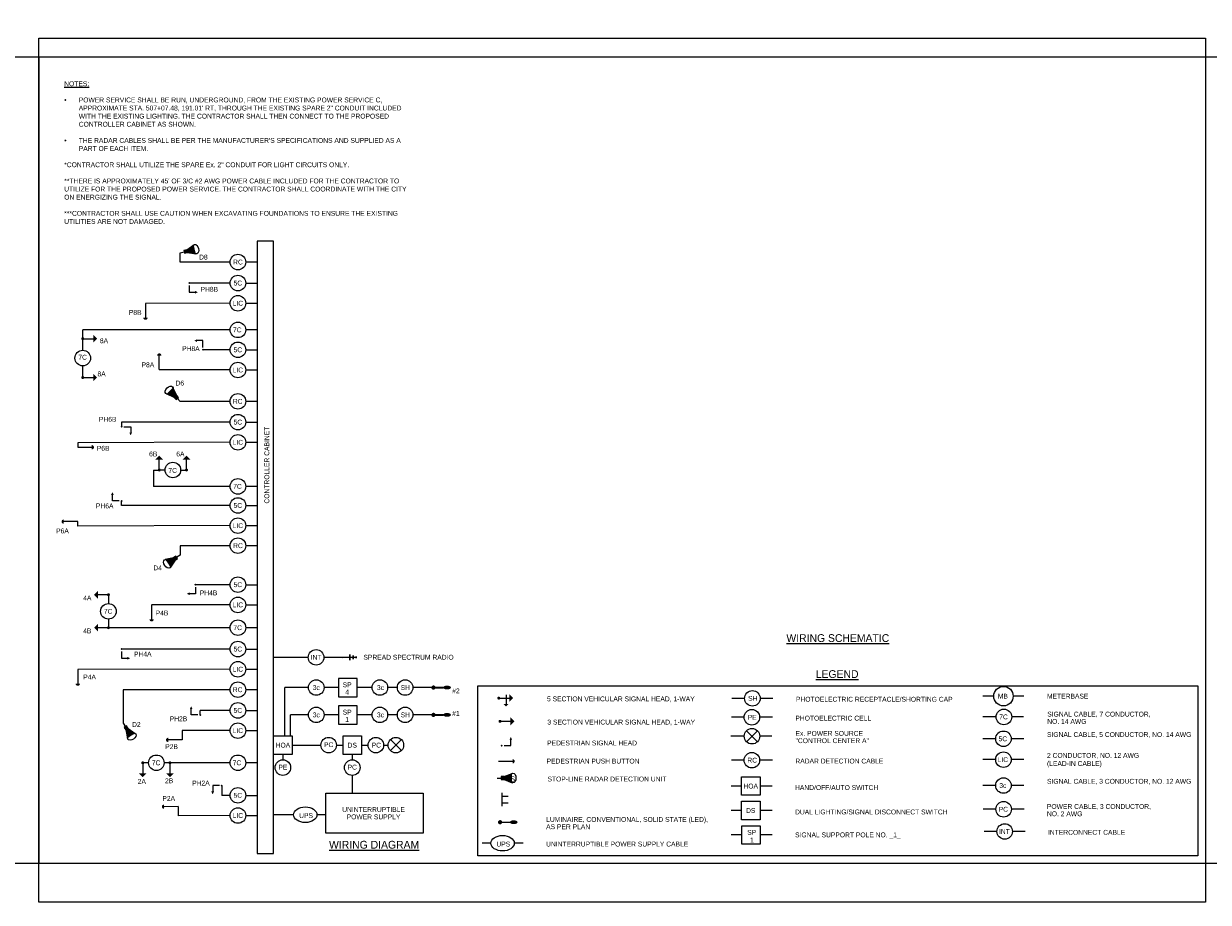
# Model space of a CAD drawing. Header units: feet. Extents: x -492 to 323056, y -284 to 581286.
# Tile 25 of 33: x 126 to 156, y -139 to -116. Entities that reach past the tile are written whole.
import ezdxf
from ezdxf.enums import TextEntityAlignment as Align

# ---------------------------------------------------------------- set-up
doc = ezdxf.new("R2010")
doc.units = ezdxf.units.FT
doc.header["$MEASUREMENT"] = 0
doc.layers.add('COLUMNS', color=6, linetype='Continuous', plot=False)
doc.layers.add('VIEWPORT', color=232, linetype='Continuous', plot=False)
for name, color, linetype in [('LT_P_Luminaires', 2, 'Continuous'), ('SG_P_Detection', 24, 'Continuous'), ('SG_P_Heads', 2, 'Continuous'), ('SG_P_Interconnect_Cable', 7, 'interconnectpr'), ('SH_Data', 7, 'Continuous'), ('ST_Details', 4, 'Continuous'), ('TEXT-DED', 10, 'Continuous')]:
    doc.layers.add(name, color=color, linetype=linetype)
doc.layers.add('SG_P_Heads (Construction)', color=2, linetype='Continuous', lineweight=13)
doc.styles.add('Slanted', font='font31.shx', dxfattribs={"height": 0.14})
doc.styles.add('Slanted-Normal', font='font31.shx', dxfattribs={"height": 0.14})
doc.styles.add('Slanted-Normal LS 0.50', font='ISO_FONTRIGHT.shx', dxfattribs={"height": 0.14})
doc.styles.get("Standard").update_dxf_attribs({"font": 'font31.shx'})
doc.linetypes.add('interconnectpr', pattern='A,1.95,-0.05,["TR",Slanted,S=1,R=0,X=0,Y=-0.06],-0.25,1.95', length=4.2)
doc.dimstyles.get("Standard").update_dxf_attribs({"dimtxt": 0.18, "dimasz": 0.18, "dimexe": 0.18, "dimexo": 0.0625, "dimgap": 0.09, "dimtad": 0, "dimtih": 1, "dimtoh": 1, "dimdec": 4, "dimzin": 0, "dimdsep": 46, "dimtxsty": 'Standard', "dimcen": 0.09, "dimadec": 0, "dimazin": 0, "dimtfac": 1, "dimtdec": 4, "dimtofl": 0, "dimtmove": 0, "dimatfit": 3, "dimfxl": 1, "dimtolj": 1, "dimtzin": 0, "dimarcsym": 0})

# ---------------------------------------------------------------- blocks, each defined once
blk = doc.blocks.new('*D1096')
at = {"layer": 'TEXT-DED', "color": 0, "lineweight": -2, "transparency": 16777216}
blk.add_arc((88.583, -118.52), 0.636, 191.2725, 258.7275, dxfattribs=at)
at = {"layer": 'TEXT-DED', "color": 0, "transparency": 16777216}
for points in [[(87.938, -118.647), (87.979, -118.643), (87.946, -118.52)], [(88.46, -119.124), (88.456, -119.165), (88.583, -119.157)]]:
    blk.add_solid(points, dxfattribs=at)
blk = doc.blocks.new('CSMP')
at = {"layer": 'LT_P_Luminaires', "linetype": 'Continuous', "lineweight": 0}
h = blk.add_hatch(color=1, dxfattribs=at)
edge = h.paths.add_edge_path()
edge.add_arc((0, 0), 0.055, 0, 360)
at = {"layer": 'LT_P_Luminaires', "lineweight": 35}
h = blk.add_hatch(color=1, dxfattribs=at)
edge = h.paths.add_edge_path()
edge.add_ellipse((0.35, 0), major_axis=(0.1, 0), ratio=0.5, start_angle=0, end_angle=360)
at = {"layer": 'LT_P_Luminaires', "color": 1, "lineweight": 35}
blk.add_line((0, 0), (0.25, 0), dxfattribs=at)
blk = doc.blocks.new('SHSWP')
at = {"layer": 'ST_Details'}
h = blk.add_hatch(color=1, dxfattribs=at)
edge = h.paths.add_edge_path()
edge.add_arc((0, 0), 0.04, 0, 360)
at = {"layer": 'ST_Details', "color": 1}
blk.add_line((0.04, 0), (0.27, 0), dxfattribs=at)
at = {"layer": 'ST_Details', "color": 1, "extrusion": (0, 0, -1)}
blk.add_solid([(-0.27, 0.1), (-0.37, 0), (-0.27, -0.1)], dxfattribs=at)
blk = doc.blocks.new('SHSW5P')
at = {"layer": 'ST_Details'}
h = blk.add_hatch(color=1, dxfattribs=at)
edge = h.paths.add_edge_path()
edge.add_arc((0, 0), 0.04, 0, 360)
at = {"layer": 'ST_Details', "color": 1}
for p, q in [((0.04, 0), (0.27, 0)), ((0.189, 0.086), (0.189, -0.149))]:
    blk.add_line(p, q, dxfattribs=at)
at = {"layer": 'ST_Details', "color": 1, "extrusion": (0, 0, -1)}
for points in [[(-0.27, 0.1), (-0.37, 0), (-0.27, -0.1)], [(-0.255, -0.149), (-0.188, -0.216), (-0.121, -0.149)]]:
    blk.add_solid(points, dxfattribs=at)
blk = doc.blocks.new('PEDPBP')
at = {"layer": 'ST_Details'}
blk.add_hatch(color=1, dxfattribs=at).paths.add_polyline_path([(0.18, 0.028), (0.18, -0.028, 0.999997)])
at = {"layer": 'ST_Details', "color": 1}
blk.add_line((0, 0), (0.18, 0), dxfattribs=at)
blk = doc.blocks.new('PED1P')
at = {"layer": 'SG_P_Heads (Construction)', "color": 2, "linetype": 'Continuous', "lineweight": 30}
blk.add_point((0, 0), dxfattribs=at)
at = {"layer": 'ST_Details', "color": 1, "flags": 128}
blk.add_lwpolyline([(0.06, 0), (0.235, 0), (0.235, -0.15)], dxfattribs=at)
at = {"layer": 'ST_Details', "color": 1, "extrusion": (0, 0, -1)}
blk.add_solid([(-0.27, -0.15), (-0.2, -0.15), (-0.235, -0.22)], dxfattribs=at)
blk = doc.blocks.new('SG_SSRADIO_P')
at = {"layer": 'SG_P_Interconnect_Cable', "linetype": 'Continuous', "lineweight": 30}
for p, q in [((0, 0), (0.35, 0)), ((0.19, -0.075), (0.19, 0.075)), ((0.27, -0.045), (0.27, 0.045)), ((0.35, 0.02), (0.35, -0.02))]:
    blk.add_line(p, q, dxfattribs=at)
blk = doc.blocks.new('SG_DET_SB_RADARP')
at = {"layer": 'SG_P_Detection'}
h = blk.add_hatch(color=256, dxfattribs=at)
edge = h.paths.add_edge_path()
edge.add_line((0.243, 0.12), (0.037, 0.037))
edge.add_line((0.037, 0.037), (0.037, -0.038))
edge.add_line((0.037, -0.038), (0.243, -0.12))
edge.add_ellipse((0.262, 0), major_axis=(0, -0.124), ratio=0.621318, start_angle=194.0157, end_angle=345.9652, ccw=False)
for p, q in [((-0.144, 0), (-0.038, 0)), ((0.037, 0.037), (0.243, 0.12)), ((0.037, -0.038), (0.243, -0.12))]:
    blk.add_line(p, q, dxfattribs=at)
at = {"layer": 'SG_P_Detection', "flags": 128}
blk.add_lwpolyline([(-0.038, 0.037), (-0.038, -0.038), (0.037, -0.038), (0.037, 0.037), (-0.038, 0.037)], close=True, dxfattribs=at)
at = {"layer": 'SG_P_Detection'}
blk.add_ellipse((0.262, 0), major_axis=(0, -0.124), ratio=0.621318, dxfattribs=at)
at = {"layer": 'SG_P_Detection', "extrusion": (0, 0, -1)}
blk.add_solid([(0.037, 0.037), (0.037, -0.038), (-0.038, 0.037), (-0.038, -0.038)], dxfattribs=at)

msp = doc.modelspace()

# ---------------------------------------------------------------- hatches: boundary and pattern name
at = {"layer": 'ST_Details'}
h = msp.add_hatch(color=1, dxfattribs=at)
edge = h.paths.add_edge_path()
edge.add_line((138.08059, -135.75004), (137.87473, -135.83263))
edge.add_line((137.87473, -135.83263), (137.87473, -135.90763))
edge.add_line((137.87473, -135.90763), (138.08045, -135.99051))
edge.add_ellipse((138.09918, -135.87028), major_axis=(-0.00006, -0.12393), ratio=0.62131844, start_angle=194.015698, end_angle=345.965162, ccw=False)
h = msp.add_hatch(color=1, dxfattribs=at)
edge = h.paths.add_edge_path()
edge.add_arc((137.77003, -137.00671), 0.055, 0, 360)
h = msp.add_hatch(color=1, dxfattribs=at)
edge = h.paths.add_edge_path()
edge.add_ellipse((138.12003, -137.00671), major_axis=(0.1, 0), ratio=0.5, start_angle=0, end_angle=360)

# ---------------------------------------------------------------- linework, layer by layer
at = {"layer": 'COLUMNS', "color": 3}
msp.add_lwpolyline([(95.53658, -138.06895), (95.53658, -117.31895), (125.91158, -117.31895), (125.91158, -138.06895)], close=True, dxfattribs=at)
at = {"layer": 'COLUMNS', "color": 2}
msp.add_lwpolyline([(125.91158, -138.06895), (125.91158, -117.31895), (156.28658, -117.31895), (156.28658, -138.06895)], close=True, dxfattribs=at)
at = {"layer": 'SH_Data', "color": 3}
msp.add_line((131.52124, -137.81415), (131.94635, -137.81415), dxfattribs=at)
msp.add_lwpolyline([(131.94635, -137.81415), (131.94635, -122.05991), (131.52124, -122.05991), (131.52124, -137.81415)], dxfattribs=at)
at = {"layer": 'SH_Data', "color": 3, "flags": 128}
msp.add_lwpolyline([(137.20049, -133.50187), (155.70964, -133.50187), (155.70964, -137.87482), (137.20049, -137.87482)], close=True, dxfattribs=at)
at = {"layer": 'ST_Details'}
for p, q in [((130.82782, -122.59908), (129.54362, -122.59908)), ((131.52124, -122.59908), (131.22782, -122.59908)), ((130.82782, -123.13962), (129.77429, -123.13962)), ((130.82782, -123.65915), (128.64902, -123.66885)), ((130.82782, -124.34378), (127.03618, -124.34378)), ((127.03618, -124.86958), (127.03618, -124.56958)), ((131.52124, -124.34378), (131.22782, -124.34378)), ((130.82782, -124.8557), (130.12854, -124.8557)), ((130.82782, -125.37523), (129.00322, -125.37456)), ((130.82782, -126.18181), (129.54362, -126.18181)), ((131.52124, -126.18181), (131.22782, -126.18181)), ((130.82782, -126.71631), (128.03478, -126.71631)), ((130.82782, -127.23584), (126.90951, -127.24554)), ((128.85477, -127.94752), (129.00477, -127.94752)), ((129.15477, -127.94752), (129.00477, -127.94752)), ((129.55477, -127.94752), (129.70477, -127.94752)), ((130.82782, -128.36934), (128.85477, -128.36934)), ((131.52124, -128.36934), (131.22782, -128.36934)), ((130.82782, -128.85942), (128.03478, -128.85942)), ((130.82782, -129.37895), (126.90951, -129.38866)), ((130.82782, -129.89409), (129.54362, -129.89409)), ((131.52124, -129.89409), (131.22782, -129.89409)), ((130.82782, -130.89751), (129.93345, -130.89751)), ((127.69689, -131.15572), (127.69689, -131.38333)), ((130.82782, -131.41704), (128.80817, -131.41704)), ((127.69689, -131.78333), (127.69689, -132.00323)), ((130.82782, -132.00323), (127.69689, -132.00323)), ((131.52124, -132.00323), (131.22782, -132.00323)), ((130.82782, -132.55325), (128.03478, -132.55325)), ((130.82782, -133.07278), (126.90951, -133.08248)), ((130.82782, -133.59851), (128.07782, -133.59851)), ((128.07782, -133.59851), (128.07782, -134.46103)), ((131.52124, -133.59851), (131.22782, -133.59851)), ((135.1282, -133.54304), (134.8782, -133.54304)), ((144.05882, -133.82148), (143.73175, -133.82148)), ((144.78589, -133.82148), (144.45882, -133.82148)), ((150.4648, -133.76422), (150.18773, -133.76422)), ((151.24188, -133.76422), (150.9648, -133.76422)), ((130.82782, -134.1315), (130.05986, -134.1315)), ((135.1282, -134.2459), (134.8782, -134.2459)), ((144.04378, -134.30751), (143.71671, -134.30751)), ((144.77085, -134.30751), (144.44378, -134.30751)), ((150.52585, -134.29806), (150.18004, -134.29806)), ((151.23419, -134.29806), (150.92585, -134.29806)), ((130.82782, -134.65103), (129.59378, -134.65103)), ((144.10606, -134.65212), (144.3889, -134.93496)), ((144.10606, -134.93496), (144.3889, -134.65212)), ((135.23113, -135.16527), (134.94829, -134.88243)), ((135.23113, -134.88243), (134.94829, -135.16527)), ((144.04748, -134.79354), (143.70167, -134.79354)), ((144.75582, -134.79354), (144.44748, -134.79354)), ((150.5148, -134.86056), (150.18773, -134.86056)), ((151.24188, -134.86056), (150.9148, -134.86056)), ((132.18317, -135.26069), (132.18317, -135.40219)), ((133.96786, -135.26069), (133.96786, -135.40219)), ((128.72958, -135.47785), (128.57958, -135.47785)), ((130.82782, -135.47785), (129.12958, -135.47785)), ((131.52124, -135.47785), (131.22782, -135.47785)), ((144.04378, -135.41102), (143.71671, -135.41102)), ((144.77085, -135.41102), (144.44378, -135.41102)), ((150.5148, -135.39763), (150.18773, -135.39763)), ((151.24188, -135.39763), (150.9148, -135.39763)), ((143.98189, -136.07743), (143.70819, -136.07743)), ((144.76233, -136.07743), (144.45556, -136.07743)), ((150.5148, -136.06322), (150.18773, -136.06322)), ((151.24188, -136.06322), (150.9148, -136.06322)), ((130.82782, -136.3154), (130.61287, -136.3154)), ((143.98189, -136.70498), (143.70819, -136.70498)), ((144.76233, -136.70498), (144.45556, -136.70498)), ((150.51952, -136.67351), (150.19245, -136.67351)), ((151.24659, -136.67351), (150.91952, -136.67351)), ((130.82782, -136.83493), (129.4876, -136.83825)), ((132.46078, -136.81415), (132.23371, -136.81415)), ((133.28786, -136.81415), (133.06078, -136.81415)), ((143.98302, -137.33253), (143.70931, -137.33253)), ((144.76346, -137.33253), (144.45668, -137.33253)), ((150.54663, -137.2442), (150.21955, -137.2442)), ((151.2737, -137.2442), (150.94663, -137.2442)), ((137.53334, -137.54605), (137.30627, -137.54605)), ((138.36041, -137.54605), (138.13334, -137.54605))]:
    msp.add_line(p, q, dxfattribs=at)
at = {"layer": 'ST_Details', "color": 1}
for p, q in [((137.69366, -135.87013), (137.79973, -135.87013)), ((137.87473, -135.83263), (138.08059, -135.75004)), ((137.87473, -135.90763), (138.08045, -135.99051)), ((137.77005, -137.00672), (138.02005, -137.00672))]:
    msp.add_line(p, q, dxfattribs=at)
at = {"layer": 'ST_Details', "flags": 128}
for points in [[(129.54362, -122.59908), (129.54362, -122.35916)], [(131.22782, -123.13962), (131.52124, -123.13962)], [(131.22782, -123.65915), (131.52124, -123.65915)], [(127.03618, -124.56958), (127.03618, -124.34378)], [(131.22782, -124.8557), (131.52124, -124.8557)], [(127.03618, -125.56958), (127.03618, -125.26958)], [(131.22782, -125.37523), (131.52124, -125.37523)], [(128.03478, -126.71631), (128.03478, -126.83458)], [(131.22782, -126.71631), (131.52124, -126.71631)], [(126.90951, -127.24554), (126.90951, -127.36175)], [(131.22782, -127.23584), (131.52124, -127.23584)], [(128.85477, -127.94752), (128.85477, -128.36934)], [(128.03478, -128.85942), (128.03478, -128.74114)], [(131.22782, -128.85942), (131.52124, -128.85942)], [(126.90951, -129.38866), (126.90893, -129.27245)], [(131.22782, -129.37895), (131.52124, -129.37895)], [(129.54362, -129.89409), (129.54362, -130.13402)], [(131.22782, -130.89751), (131.52124, -130.89751)], [(131.22782, -131.41704), (131.52124, -131.41704)], [(131.22782, -132.55325), (131.52124, -132.55325)], [(132.838, -132.76686), (131.94635, -132.76793)], [(133.71919, -132.76611), (133.238, -132.76669)], [(131.22782, -133.07278), (131.52124, -133.07278)], [(132.84143, -133.54296), (132.23318, -133.54296)], [(132.23318, -134.78702), (132.23318, -133.54296)], [(134.4782, -133.54296), (134.09184, -133.54296)], [(136.05585, -133.54304), (135.5282, -133.54304)], [(130.05986, -134.24639), (130.05986, -134.1315)], [(131.22782, -134.1315), (131.52124, -134.1315)], [(132.84143, -134.24582), (132.38318, -134.24582)], [(132.38318, -134.78702), (132.38318, -134.24582)], [(134.4782, -134.24582), (134.09184, -134.24582)], [(136.05585, -134.2459), (135.5282, -134.2459)], [(129.59378, -134.65103), (129.59378, -134.89019)], [(131.22782, -134.65103), (131.52124, -134.65103)], [(132.42002, -135.02385), (133.16069, -135.02385)], [(133.56069, -135.02385), (133.73102, -135.02385)], [(134.20469, -135.02385), (134.37502, -135.02385)], [(134.77502, -135.02385), (134.88971, -135.02385)], [(133.96786, -135.80219), (133.96786, -136.263)], [(130.61287, -136.06609), (130.61287, -136.3154)], [(131.22782, -136.3154), (131.52124, -136.3154)], [(129.4876, -136.60548), (129.4876, -136.84463)], [(131.22782, -136.83493), (131.52124, -136.83493)], [(132.23371, -136.81415), (131.94635, -136.81415)]]:
    msp.add_lwpolyline(points, dxfattribs=at)
for points in [[(134.09184, -133.30613), (133.61817, -133.30613), (133.61817, -133.7798), (134.09184, -133.7798), (134.09184, -133.30613)], [(134.09184, -134.00899), (133.61817, -134.00899), (133.61817, -134.48266), (134.09184, -134.48266), (134.09184, -134.00899)], [(131.94635, -134.78702), (132.42002, -134.78702), (132.42002, -135.26069), (131.94635, -135.26069), (131.94635, -134.78702)], [(134.20469, -134.78702), (134.20469, -135.26069), (133.73102, -135.26069), (133.73102, -134.78702), (134.20469, -134.78702)], [(143.98189, -135.8406), (144.45556, -135.8406), (144.45556, -136.31426), (143.98189, -136.31426), (143.98189, -135.8406)], [(135.78819, -136.263), (135.78819, -137.28881), (133.28819, -137.28881), (133.28819, -136.263), (135.78819, -136.263)], [(143.98189, -136.46815), (144.45556, -136.46815), (144.45556, -136.94181), (143.98189, -136.94181), (143.98189, -136.46815)], [(143.98302, -137.0957), (144.45668, -137.0957), (144.45668, -137.56936), (143.98302, -137.56936), (143.98302, -137.0957)]]:
    msp.add_lwpolyline(points, close=True, dxfattribs=at)
at = {"layer": 'ST_Details', "color": 1, "flags": 128}
msp.add_lwpolyline([(137.79973, -135.83263), (137.79973, -135.90763), (137.87473, -135.90763), (137.87473, -135.83263), (137.79973, -135.83263)], close=True, dxfattribs=at)
for points in [[(137.81323, -136.2527), (137.81323, -136.59453)], [(137.81323, -136.33862), (137.98078, -136.33862)], [(137.81323, -136.50862), (137.98078, -136.50862)]]:
    msp.add_lwpolyline(points, dxfattribs=at)
at = {"layer": 'ST_Details'}
for centre, radius in [((131.02782, -122.59908), 0.2), ((131.02782, -123.13962), 0.2), ((131.02782, -123.65915), 0.2), ((131.02782, -124.34378), 0.2), ((127.03618, -125.06958), 0.2), ((131.02782, -124.8557), 0.2), ((131.02782, -125.37523), 0.2), ((131.02782, -126.18181), 0.2), ((131.02782, -126.71631), 0.2), ((131.02782, -127.23584), 0.2), ((129.35477, -127.94752), 0.2), ((131.02782, -128.36934), 0.2), ((131.02782, -128.85942), 0.2), ((131.02782, -129.37895), 0.2), ((131.02782, -129.89409), 0.2), ((131.02782, -130.89751), 0.2), ((131.02782, -131.41704), 0.2), ((127.69689, -131.58333), 0.2), ((131.02782, -132.00323), 0.2), ((131.02782, -132.55325), 0.2), ((133.038, -132.76669), 0.2), ((131.02782, -133.07278), 0.2), ((131.02782, -133.59851), 0.2), ((133.04143, -133.54296), 0.2), ((134.6782, -133.54296), 0.2), ((135.3282, -133.54304), 0.2), ((144.25882, -133.82148), 0.2), ((150.7148, -133.76422), 0.25), ((131.02782, -134.1315), 0.2), ((133.04143, -134.24582), 0.2), ((134.6782, -134.24582), 0.2), ((135.3282, -134.2459), 0.2), ((144.24378, -134.30751), 0.2), ((150.72585, -134.29806), 0.2), ((131.02782, -134.65103), 0.2), ((144.24748, -134.79354), 0.2), ((133.36069, -135.02385), 0.2), ((134.57502, -135.02385), 0.2), ((135.08971, -135.02385), 0.2), ((150.7148, -134.86056), 0.2), ((144.24378, -135.41102), 0.2), ((150.7148, -135.39763), 0.2), ((128.92958, -135.47785), 0.2), ((131.02782, -135.47785), 0.2), ((132.18317, -135.60219), 0.2), ((133.96786, -135.60219), 0.2), ((150.7148, -136.06322), 0.2), ((131.02782, -136.3154), 0.2), ((150.71952, -136.67351), 0.2), ((131.02782, -136.83493), 0.2), ((150.74663, -137.2442), 0.2)]:
    msp.add_circle(centre, radius, dxfattribs=at)
at = {"layer": 'ST_Details', "color": 1}
msp.add_ellipse((138.09918, -135.87028), major_axis=(-0.00006, -0.12393), ratio=0.62131844, dxfattribs=at)
at = {"layer": 'ST_Details'}
for centre in [(132.76078, -136.81415), (137.83334, -137.54605)]:
    msp.add_ellipse(centre, major_axis=(0.3, 0), ratio=0.66666667, dxfattribs=at)
at = {"layer": 'ST_Details', "color": 1, "extrusion": (0, 0, -1)}
msp.add_solid([(-137.79973, -135.83263), (-137.79973, -135.90763), (-137.87473, -135.83263), (-137.87473, -135.90763)], dxfattribs=at)

# ---------------------------------------------------------------- block references
at = {"layer": 'SG_P_Detection'}
for p, rotation in [((129.68343, -122.32653), 13.13517474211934), ((129.44278, -126.07962), 134.6171623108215), ((129.42463, -130.21435), 214.0259666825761), ((128.15555, -134.58173), 302.7816496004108)]:
    msp.add_blockref('SG_DET_SB_RADARP', p, dxfattribs=dict(at, rotation=rotation))
at = {"layer": 'SG_P_Detection', "color": 2, "linetype": 'Continuous', "lineweight": 30}
for p, xscale, yscale, zscale, rotation in [((128.64902, -123.66885), 2, 2, 2, 270), ((129.00328, -125.3642), 2, 2, 2, 89.67440450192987), ((126.90893, -129.27245), 1.999999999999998, 1.999999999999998, 1.999999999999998, 180.2837420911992), ((128.80817, -131.42675), 2, 2, 2, 270), ((126.90951, -133.08248), 2, 2, 2, 269.9999999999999), ((129.48701, -136.60548), -1.999999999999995, 2, 2, 0.2837420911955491)]:
    msp.add_blockref('PEDPBP', p, dxfattribs=dict(at, xscale=xscale, yscale=yscale, zscale=zscale, rotation=rotation))
at = {"layer": 'SG_P_Detection', "color": 2, "linetype": 'Continuous', "lineweight": 30, "yscale": 2, "zscale": 2}
for p, xscale in [((126.90951, -127.36175), 2), ((129.59378, -134.89019), -2), ((137.72926, -135.4386), 2)]:
    msp.add_blockref('PEDPBP', p, dxfattribs=dict(at, xscale=xscale))
at = {"layer": 'SG_P_Heads', "color": 2, "linetype": 'Continuous', "lineweight": 30, "extrusion": (0, 0, -1)}
for p, rotation in [((-129.77429, -123.13962), 270), ((-130.12854, -124.8557), 90.00000000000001), ((-128.03478, -132.55325), 270), ((-137.81139, -135.03676), 180)]:
    msp.add_blockref('PED1P', p, dxfattribs=dict(at, rotation=rotation))
at = {"layer": 'SG_P_Heads', "color": 2, "linetype": 'Continuous', "lineweight": 0, "xscale": -1}
for p, rotation in [((127.03618, -124.56958), 180), ((127.03618, -125.56958), 180), ((128.57958, -135.47785), 90.00000000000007), ((129.27958, -135.47785), 90.00000000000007)]:
    msp.add_blockref('SHSWP', p, dxfattribs=dict(at, rotation=rotation))
at = {"layer": 'SG_P_Heads', "color": 2, "linetype": 'Continuous', "lineweight": 30, "extrusion": (0, 0, -1), "xscale": -1}
msp.add_blockref('PED1P', (-128.03478, -126.83458), dxfattribs=at)
at = {"layer": 'SG_P_Heads', "color": 2, "linetype": 'Continuous', "lineweight": 0, "rotation": 90.00000000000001}
for p in [(129.00477, -127.94752), (129.70477, -127.94752)]:
    msp.add_blockref('SHSWP', p, dxfattribs=at)
at = {"layer": 'SG_P_Heads', "color": 2, "linetype": 'Continuous', "lineweight": 30, "extrusion": (0, 0, -1), "xscale": -1}
for p, rotation in [((-128.03478, -128.74114), 180), ((-129.93345, -130.89751), 90), ((-130.05986, -134.24639), 180)]:
    msp.add_blockref('PED1P', p, dxfattribs=dict(at, rotation=rotation))
at = {"layer": 'SG_P_Heads', "color": 2, "linetype": 'Continuous', "lineweight": 0, "xscale": -1}
for p in [(127.69689, -131.15572), (127.69689, -132.00323)]:
    msp.add_blockref('SHSWP', p, dxfattribs=at)
at = {"layer": 'SG_P_Heads', "color": 2, "linetype": 'Continuous', "lineweight": 13}
msp.add_blockref('SHSW5P', (137.73553, -133.81518), dxfattribs=at)
at = {"layer": 'SG_P_Heads', "color": 2, "linetype": 'Continuous', "lineweight": 0}
msp.add_blockref('SHSWP', (137.76721, -134.41186), dxfattribs=at)
at = {"layer": 'SG_P_Heads', "color": 2, "linetype": 'Continuous', "lineweight": 30, "extrusion": (0, 0, -1)}
msp.add_blockref('PED1P', (-130.61287, -136.06609), dxfattribs=at)
at = {"layer": 'SG_P_Interconnect_Cable', "linetype": 'Continuous', "lineweight": 30, "zscale": 17.99999999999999, "rotation": 0.3170877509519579}
msp.add_blockref('SG_SSRADIO_P', (133.71919, -132.76611), dxfattribs=at)
at = {"layer": 'ST_Details', "color": 1, "xscale": -1, "rotation": 180}
for p in [(136.05585, -133.54304), (136.05585, -134.2459)]:
    msp.add_blockref('CSMP', p, dxfattribs=at)

# ---------------------------------------------------------------- texts
at = {"layer": 'ST_Details', "color": 1, "insert": (138.09376, -135.89362), "char_height": 0.14, "attachment_point": 5, "line_spacing_factor": 0.6, "style": 'Slanted-Normal LS 0.50'}
msp.add_mtext('\\FISO_FONTLEFT;S', dxfattribs=at)
at = {"layer": 'TEXT-DED', "style": 'Slanted-Normal'}
for s, p in [('D8', (130.02802, -122.40887)), ('PH8B', (130.06563, -123.2368)), ('8A', (127.4773, -124.56089)), ('PH8A', (129.5929, -124.76413)), ('P8A', (128.54897, -125.17958)), ('8A', (127.41534, -125.41251)), ('D6', (129.42178, -125.64968)), ('PH6B', (127.45287, -126.58031)), ('P6B', (127.39925, -127.32623)), ('6B', (128.7429, -127.47285)), ('6A', (129.4429, -127.47285)), ('PH6A', (127.37613, -128.80867)), ('D4', (128.852, -130.40249)), ('4A', (127.04843, -131.17602)), ('PH4B', (130.0467, -131.04602)), ('P4B', (128.9117, -131.56281)), ('4B', (127.04843, -132.02354)), ('PH4A', (128.35524, -132.61966)), ('SPREAD SPECTRUM RADIO', (134.25449, -132.70055)), ('PH2B', (129.27355, -134.28437)), ('D2', (128.30408, -134.42938)), ('P2B', (129.15796, -135.00219)), ('2A', (128.45111, -135.89536)), ('2B', (129.15305, -135.87753)), ('PH2A', (129.85066, -135.93739)), ('P2A', (129.0847, -136.3329))]:
    msp.add_text(s, height=0.125, dxfattribs=at).set_placement(p, align=Align.TOP_LEFT)
for s, height, p in [('RC', 0.125, (131.02867, -122.59908)), ('5C', 0.125, (131.02599, -123.13962)), ('LIC', 0.125, (131.02599, -123.65915)), ('7C', 0.125, (131.01108, -124.34378)), ('5C', 0.125, (131.02599, -124.8557)), ('7C', 0.125, (127.03403, -125.04689)), ('LIC', 0.125, (131.02599, -125.37523)), ('RC', 0.125, (131.02149, -126.18181)), ('5C', 0.125, (131.02599, -126.71631)), ('LIC', 0.125, (131.02599, -127.23584)), ('7C', 0.125, (129.34952, -127.95887)), ('7C', 0.125, (131.01598, -128.36934)), ('5C', 0.125, (131.02599, -128.85942)), ('LIC', 0.125, (131.02599, -129.37895)), ('RC', 0.125, (131.02867, -129.89409)), ('5C', 0.125, (131.02599, -130.89751)), ('7C', 0.125, (127.69045, -131.58333)), ('LIC', 0.125, (131.02599, -131.41704)), ('7C', 0.125, (131.02137, -132.00323)), ('%%UWIRING SCHEMATIC', 0.2, (146.45517, -132.27066)), ('5C', 0.125, (131.02599, -132.55325)), ('INT', 0.125, (133.03855, -132.76669)), ('LIC', 0.125, (131.02599, -133.07278)), ('RC', 0.125, (131.02038, -133.59851)), ('3c', 0.125, (133.04198, -133.54296)), ('3c', 0.125, (134.69299, -133.54296)), ('SH', 0.125, (135.33234, -133.54304)), ('#2', 0.125, (136.63391, -133.62981)), ('MB', 0.125, (150.69913, -133.76422)), ('SH', 0.125, (144.26726, -133.82148)), ('5C', 0.125, (131.02599, -134.1315)), ('3c', 0.125, (133.04198, -134.24582)), ('3c', 0.125, (134.69299, -134.24582)), ('SH', 0.125, (135.33234, -134.2459)), ('#1', 0.125, (136.63391, -134.20876)), ('PE', 0.125, (144.25222, -134.30751)), ('7C', 0.125, (150.71612, -134.29806)), ('LIC', 0.125, (131.02599, -134.65103)), ('PC', 0.125, (133.36069, -135.01227)), ('5C', 0.125, (150.69904, -134.86056)), ('HOA', 0.125, (132.18483, -135.02385)), ('DS', 0.125, (133.96786, -135.0255)), ('PC', 0.125, (134.58661, -135.02385)), ('7C', 0.125, (128.92453, -135.47785)), ('7C', 0.125, (131.00393, -135.47785)), ('PE', 0.125, (132.18317, -135.5906)), ('PC', 0.125, (133.96786, -135.5906)), ('RC', 0.125, (144.25222, -135.41102)), ('LIC', 0.125, (150.69904, -135.39763)), ('HOA', 0.125, (144.21478, -136.07743)), ('3c', 0.125, (150.69904, -136.06322)), ('5C', 0.125, (131.02599, -136.3154)), ('LIC', 0.125, (131.02599, -136.83493)), ('DS', 0.125, (144.21478, -136.70498)), ('PC', 0.125, (150.71139, -136.67351)), ('INT', 0.125, (150.7385, -137.2442)), ('%%UWIRING DIAGRAM', 0.2, (134.52977, -137.58556))]:
    msp.add_text(s, height=height, dxfattribs=at).set_placement(p, align=Align.MIDDLE_CENTER)
for s, rotation, p in [('P8B', 0.510275, (128.22221, -123.83216)), ('P6A', 0.283742, (126.35206, -129.45268)), ('P4A', 0.283742, (127.04936, -133.21098))]:
    msp.add_text(s, height=0.125, rotation=rotation, dxfattribs=at).set_placement(p, align=Align.TOP_LEFT)
msp.add_text('CONTROLLER CABINET', height=0.125, rotation=90, dxfattribs=at).set_placement((131.77099, -127.82281), align=Align.MIDDLE_CENTER)
for s, p in [('METERBASE', (151.83456, -133.76422)), ('HAND/OFF/AUTO SWITCH', (145.35502, -136.11552)), ('DUAL LIGHTING/SIGNAL DISCONNECT SWITCH', (145.35502, -136.74307)), ('SIGNAL SUPPORT POLE NO. _1_', (145.35614, -137.33253))]:
    msp.add_text(s, height=0.125, dxfattribs=at).set_placement(p, align=Align.MIDDLE_LEFT)
for s, p in [('SP', (144.12525, -137.33066)), ('1', (144.19917, -137.52561))]:
    msp.add_text(s, height=0.125, dxfattribs=at).set_placement(p)
at = {"layer": 'TEXT-DED', "char_height": 0.125, "style": 'Slanted-Normal'}
for s, insert, width, attachment_point in [('{\\LNOTES:\\P}\\P\\pxi-3,l3,t3;{\\fSymbol|b0|i0|c2|p18;·^I}POWER SERVICE SHALL BE RUN, UNDERGROUND, FROM THE EXISTING POWER SERVICE C, APPROXIMATE STA. 507+07.48, 191.01\' RT, THROUGH THE EXISTING SPARE 2" CONDUIT INCLUDED WITH THE EXISTING LIGHTING. THE CONTRACTOR SHALL THEN CONNECT TO THE PROPOSED CONTROLLER CABINET AS SHOWN. \\P\\pi0,l0,tz;\\P\\pi-3,l3,t3;{\\fSymbol|b0|i0|c2|p18;·^I}THE RADAR CABLES SHALL BE PER THE MANUFACTURER\'S SPECIFICATIONS AND SUPPLIED AS A PART OF EACH ITEM.\\P\\pi0,l0,tz;\\P*CONTRACTOR SHALL UTILIZE THE SPARE Ex. 2" CONDUIT FOR LIGHT CIRCUITS ONLY.\\P\\P**THERE IS APPROXIMATELY 45\' OF 3/C #2 AWG POWER CABLE INCLUDED FOR THE CONTRACTOR TO UTILIZE FOR THE PROPOSED POWER SERVICE. THE CONTRACTOR SHALL COORDINATE WITH THE CITY ON ENERGIZING THE SIGNAL. \\P\\P***CONTRACTOR SHALL USE CAUTION WHEN EXCAVATING FOUNDATIONS TO ENSURE THE EXISTING UTILITIES ARE NOT DAMAGED. \\P ', (126.55927, -119.88895), 8.7614716, 4), ('SIGNAL CABLE, 5 CONDUCTOR, NO. 14 AWG', (151.83456, -134.68897), 3.7177978, 1), ('2 CONDUCTOR, NO. 12 AWG \\P(LEAD-IN CABLE)', (151.83456, -135.22604), 3.7177978, 1), ('SIGNAL CABLE, 3 CONDUCTOR, NO. 12 AWG', (151.83456, -135.89164), 3.7177978, 1)]:
    msp.add_mtext(s, dxfattribs=dict(at, insert=insert, width=width, attachment_point=attachment_point))
at = {"layer": 'TEXT-DED', "style": 'Slanted-Normal'}
for s, insert, char_height, attachment_point, line_spacing_factor in [('{\\Ffont31|c0;\\LLEGEND}', (145.88728, -133.09673), 0.2, 1, 1.44), ('PHOTOELECTRIC RECEPTACLE/SHORTING CAP', (145.37858, -133.84481), 0.125, 4, 0.9), ('PHOTOELECTRIC CELL', (145.36354, -134.33084), 0.125, 4, 0.9), ('SIGNAL CABLE, 7 CONDUCTOR, \\PNO. 14 AWG', (151.84119, -134.32139), 0.125, 4, 0.9), ('Ex. POWER SOURCE\\P"CONTROL CENTER A"', (145.36724, -134.81688), 0.125, 4, 0.9), ('RADAR DETECTION CABLE', (145.36354, -135.43436), 0.125, 4, 0.9), ('STOP-LINE RADAR DETECTION UNIT', (138.98897, -135.89638), 0.125, 4, 0.9), ('UPS\\P', (132.77952, -136.83748), 0.125, 5, 0.6), ('UNINTERRUPTIBLE\\PPOWER SUPPLY', (134.51486, -136.77622), 0.125, 5, 0.9), ('POWER CABLE, 3 CONDUCTOR,\\PNO. 2 AWG', (151.83266, -136.69684), 0.125, 4, 0.9), ('INTERCONNECT CABLE', (151.85977, -137.26753), 0.125, 4, 0.9), ('UPS\\P', (137.85208, -137.56938), 0.125, 5, 0.6), ('UNINTERRUPTIBLE POWER SUPPLY CABLE', (138.9531, -137.56938), 0.125, 4, 0.9)]:
    msp.add_mtext(s, dxfattribs=dict(at, insert=insert, char_height=char_height, attachment_point=attachment_point, line_spacing_factor=line_spacing_factor))
at = {"layer": 'TEXT-DED', "char_height": 0.125, "width": 4.2369905, "attachment_point": 4, "line_spacing_factor": 0.9, "style": 'Slanted-Normal'}
for s, insert in [('5 SECTION VEHICULAR SIGNAL HEAD, 1-WAY', (138.97609, -133.8462)), ('3 SECTION VEHICULAR SIGNAL HEAD, 1-WAY', (138.98586, -134.44311)), ('PEDESTRIAN SIGNAL HEAD', (138.97923, -134.96997)), ('PEDESTRIAN PUSH BUTTON', (138.96596, -135.43502)), ('LUMINAIRE, CONVENTIONAL, SOLID STATE (LED), AS PER PLAN', (138.95327, -137.03005))]:
    msp.add_mtext(s, dxfattribs=dict(at, insert=insert))

# ---------------------------------------------------------------- dimensions: what is measured, and where the dimension line sits
at = {"layer": 'TEXT-DED'}
dim = msp.add_angular_dim_2l(base=(88.26454, -119.07157), line1=((88.58273, -121.39636), (88.58273, -118.52045)), line2=((90.06555, -118.52045), (87.40177, -118.52045)), text=' ', dimstyle='Standard', override={"dimscale": 1, "dimasz": 0.125, "dimlfac": 1}, dxfattribs=at)
dim.commit()
dim.dimension.update_dxf_attribs({"geometry": '*D1096', "text_midpoint": (146.60877, -21.78386)})

# ---------------------------------------------------------------- next in the draw order: texts
at = {"layer": 'TEXT-DED', "char_height": 0.125, "attachment_point": 5, "line_spacing_factor": 0.9, "style": 'Slanted-Normal', "bg_fill": 3, "box_fill_scale": 1.1, "bg_fill_color": 7, "bg_fill_transparency": 0}
for s, insert in [('SP\\P4', (133.83626, -133.5663)), ('SP\\P1', (133.83626, -134.26916))]:
    msp.add_mtext(s, dxfattribs=dict(at, insert=insert))

# ---------------------------------------------------------------- next in the draw order: linework, layer by layer
at = {"layer": 'ST_Details', "flags": 128}
for points in [[(133.61817, -133.54296), (133.24143, -133.54296)], [(133.61817, -134.24582), (133.24143, -134.24582)]]:
    msp.add_lwpolyline(points, dxfattribs=at)
at = {"layer": 'VIEWPORT'}
msp.add_lwpolyline([(125.91158, -116.8418), (155.91235, -116.8418), (155.91235, -139.06671), (125.91158, -139.06671)], close=True, dxfattribs=at)

doc.saveas('drawing.dxf')
